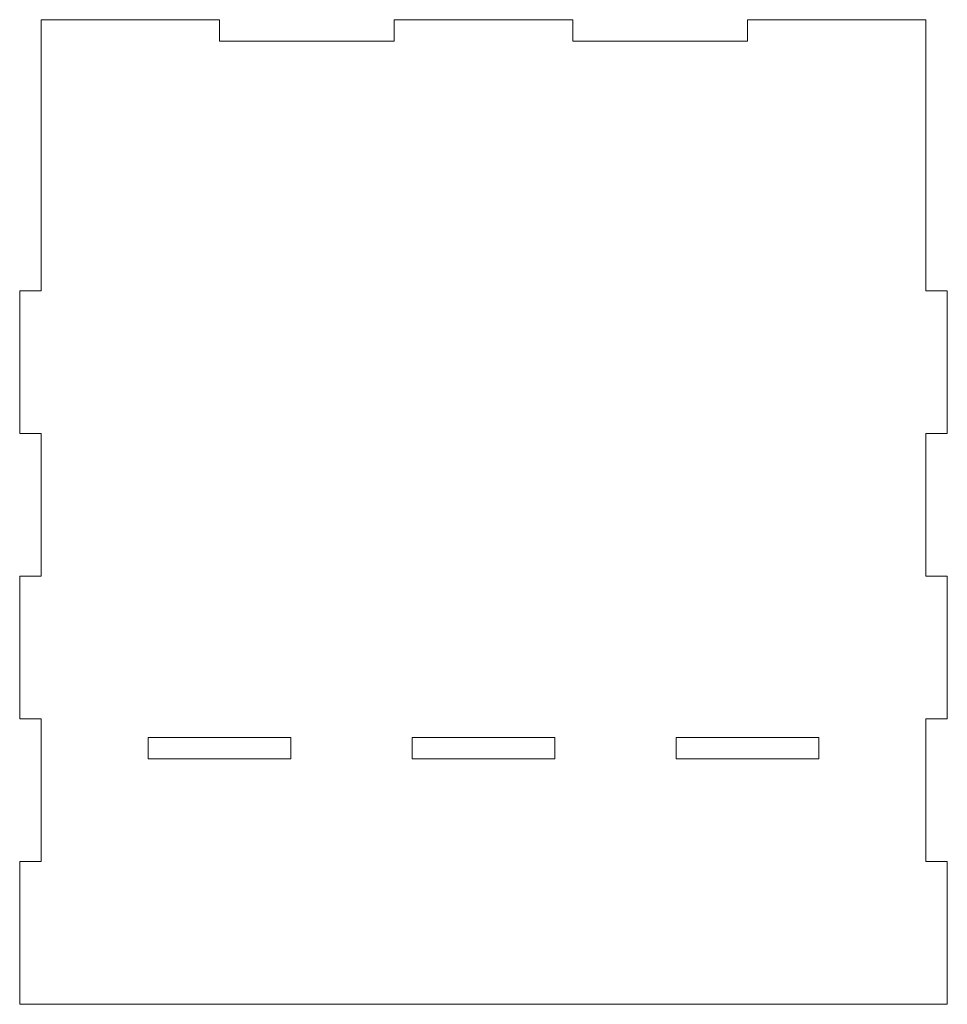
# Model space of a CAD drawing. Header units: millimetres. Extents: x -3 to 127, y 37 to 175.
import ezdxf

# ---------------------------------------------------------------- set-up
doc = ezdxf.new("R2010")
doc.units = ezdxf.units.MM

msp = doc.modelspace()

# ---------------------------------------------------------------- linework, layer by layer
at = {"color": 7, "linetype": 'Continuous', "lineweight": 15}
for p, q in [((24.85, 175.09), (-0.15, 175.09)), ((-0.15, 175.09), (-0.15, 137.09)), ((24.85, 172.09), (24.85, 175.09)), ((49.35, 175.09), (49.35, 172.09)), ((74.35, 175.09), (49.35, 175.09)), ((74.35, 172.09), (74.35, 175.09)), ((98.85, 175.09), (98.85, 172.09)), ((123.85, 175.09), (98.85, 175.09)), ((123.85, 137.09), (123.85, 175.09)), ((49.35, 172.09), (24.85, 172.09)), ((98.85, 172.09), (74.35, 172.09)), ((-3.15, 137.09), (-3.15, 117.09)), ((-0.15, 137.09), (-3.15, 137.09)), ((126.85, 137.09), (123.85, 137.09)), ((126.85, 117.09), (126.85, 137.09)), ((-3.15, 117.09), (-0.15, 117.09)), ((-0.15, 117.09), (-0.15, 97.09)), ((123.85, 117.09), (126.85, 117.09)), ((123.85, 97.09), (123.85, 117.09)), ((-3.15, 97.09), (-3.15, 77.09)), ((-0.15, 97.09), (-3.15, 97.09)), ((126.85, 97.09), (123.85, 97.09)), ((126.85, 77.09), (126.85, 97.09)), ((-3.15, 77.09), (-0.15, 77.09)), ((-0.15, 77.09), (-0.15, 57.09)), ((123.85, 77.09), (126.85, 77.09)), ((123.85, 57.09), (123.85, 77.09)), ((34.85, 74.5), (14.85, 74.5)), ((14.85, 74.5), (14.85, 71.5)), ((34.85, 71.5), (34.85, 74.5)), ((71.85, 74.5), (51.85, 74.5)), ((51.85, 74.5), (51.85, 71.5)), ((71.85, 71.5), (71.85, 74.5)), ((108.85, 74.5), (88.85, 74.5)), ((88.85, 74.5), (88.85, 71.5)), ((108.85, 71.5), (108.85, 74.5)), ((14.85, 71.5), (34.85, 71.5)), ((51.85, 71.5), (71.85, 71.5)), ((88.85, 71.5), (108.85, 71.5)), ((-3.15, 57.09), (-3.15, 37.09)), ((-0.15, 57.09), (-3.15, 57.09)), ((126.85, 57.09), (123.85, 57.09)), ((126.85, 37.09), (126.85, 57.09)), ((-3.15, 37.09), (126.85, 37.09))]:
    msp.add_line(p, q, dxfattribs=at)

doc.saveas('drawing.dxf')
